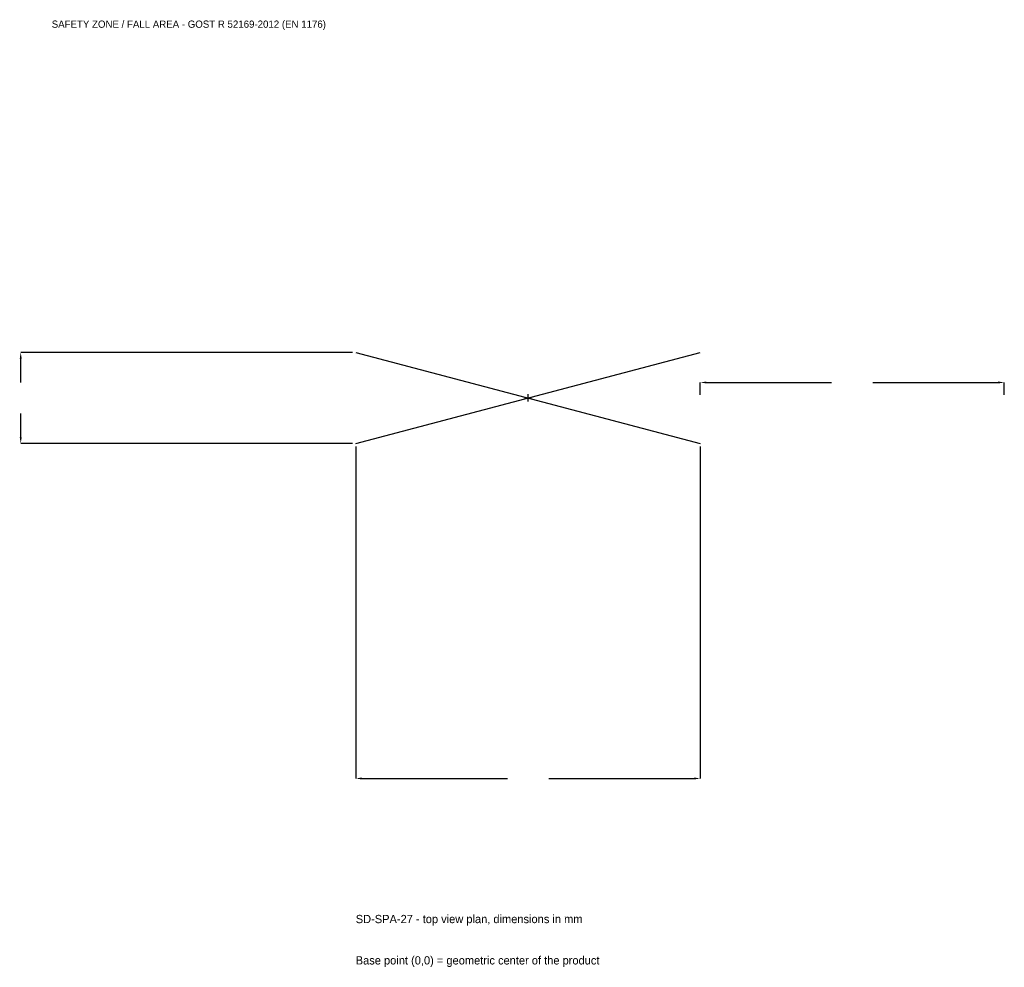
# Model space of a CAD drawing. Extents: x -2508 to 2350, y -2810 to 1867.
import ezdxf

# ---------------------------------------------------------------- set-up
doc = ezdxf.new("R2010")
doc.units = 0
for name, color, linetype in [('GP_MAF_zona_bezopasnosti', 1, 'Continuous'), ('ZSK_DANNYE', 3, 'Continuous'), ('ZSK_KONTUR', 7, 'Continuous'), ('ZSK_RAZMERY', 8, 'Continuous')]:
    doc.layers.add(name, color=color, linetype=linetype)
doc.dimstyles.new('ORION', dxfattribs={"dimtxt": 51, "dimasz": 30.6, "dimexe": 1.25, "dimexo": 15.3, "dimtad": 1, "dimcen": 2.5, "dimazin": 3, "dimtfac": 1, "dimtmove": 0, "dimatfit": 3})

# ---------------------------------------------------------------- blocks, each defined once
blk = doc.blocks.new('_CLOSEDFILLED')
at = {"color": 0, "linetype": 'BYBLOCK'}
blk.add_solid([(-1, 0.16), (0, 0), (-1, -0.16)], dxfattribs=at)
blk = doc.blocks.new('*D1')
for p, q in [((-850, -240.3), (-850, -1878)), ((850, -240.3), (850, -1878)), ((-819.4, -1878), (-102, -1878)), ((102, -1878), (819.4, -1878))]:
    blk.add_line(p, q)
at = {"layer": 'Defpoints'}
for p in [(-850, -225), (850, -225), (-850, -1878)]:
    blk.add_point(p, dxfattribs=at)
at = {"layer": 'ZSK_RAZMERY', "xscale": 30.599999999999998, "yscale": 30.599999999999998, "rotation": 180}
blk.add_blockref('_CLOSEDFILLED', (-850, -1878), dxfattribs=at)
at = {"layer": 'ZSK_RAZMERY', "xscale": 30.599999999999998, "yscale": 30.599999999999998}
blk.add_blockref('_CLOSEDFILLED', (850, -1878), dxfattribs=at)
blk = doc.blocks.new('*D2')
for p, q in [((-865.3, 225), (-2503, 225)), ((-2503, 76.5), (-2503, 194.4)), ((-2503, -194.4), (-2503, -76.5)), ((-865.3, -225), (-2503, -225))]:
    blk.add_line(p, q)
at = {"layer": 'Defpoints'}
for p in [(-850, 225), (-2503, -225), (-850, -225)]:
    blk.add_point(p, dxfattribs=at)
at = {"layer": 'ZSK_RAZMERY', "xscale": 30.599999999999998, "yscale": 30.599999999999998}
for p, rotation in [((-2503, 225), 90), ((-2503, -225), 270)]:
    blk.add_blockref('_CLOSEDFILLED', p, dxfattribs=dict(at, rotation=rotation))
blk = doc.blocks.new('*D3')
for p, q in [((850, 15.3), (850, 76.5)), ((880.6, 76.5), (1498, 76.5)), ((1702, 76.5), (2319.4, 76.5)), ((2350, 15.3), (2350, 76.5))]:
    blk.add_line(p, q)
at = {"layer": 'Defpoints'}
for p in [(850, 76.5), (850, 0), (2350, 0)]:
    blk.add_point(p, dxfattribs=at)
at = {"layer": 'ZSK_RAZMERY', "xscale": 30.599999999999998, "yscale": 30.599999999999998, "rotation": 180}
blk.add_blockref('_CLOSEDFILLED', (850, 76.5), dxfattribs=at)
at = {"layer": 'ZSK_RAZMERY', "xscale": 30.599999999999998, "yscale": 30.599999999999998}
blk.add_blockref('_CLOSEDFILLED', (2350, 76.5), dxfattribs=at)
blk = doc.blocks.new('B1')
at = {"layer": 'ZSK_KONTUR'}
for p, q in [((-850, -225), (850, 225)), ((-850, 225), (850, -225))]:
    blk.add_line(p, q, dxfattribs=at)
at = {"layer": 'ZSK_RAZMERY'}
for p, q in [((-18, 0), (18, 0)), ((0, -18), (0, 18))]:
    blk.add_line(p, q, dxfattribs=at)
at = {"layer": 'GP_MAF_zona_bezopasnosti', "color": 1}
blk.add_text('SAFETY ZONE / FALL AREA - GOST R 52169-2012 (EN 1176)', height=35.7, dxfattribs=at).set_placement((-2350, 1827))
at = {"layer": 'ZSK_RAZMERY'}
dim = blk.add_linear_dim(base=(-2503, -225), p1=(-850, -225), p2=(-850, 225), angle=90, dimstyle='ORION', dxfattribs=at)
dim.commit()
dim.dimension.update_dxf_attribs({"geometry": '*D2', "text_midpoint": (-2503, 0)})
for base, p1, p2, picture, middle in [((850, 76.5), (850, 0), (2350, 0), '*D3', (1600, 76.5)), ((-850, -1878), (-850, -225), (850, -225), '*D1', (0, -1878))]:
    dim = blk.add_linear_dim(base=base, p1=p1, p2=p2, dimstyle='ORION', dxfattribs=at)
    dim.commit()
    dim.dimension.update_dxf_attribs({"geometry": picture, "text_midpoint": middle})

msp = doc.modelspace()

# ---------------------------------------------------------------- block references
msp.add_blockref('B1', (0, 0))

# ---------------------------------------------------------------- texts
at = {"layer": 'ZSK_DANNYE', "color": 3}
msp.add_text('SD-SPA-27 - top view plan, dimensions in mm', height=40.8, dxfattribs=at).set_placement((-850, -2592))
at = {"layer": 'ZSK_DANNYE', "color": 7}
msp.add_text('Base point (0,0) = geometric center of the product', height=40.8, dxfattribs=at).set_placement((-850, -2796))

doc.saveas('drawing.dxf')
